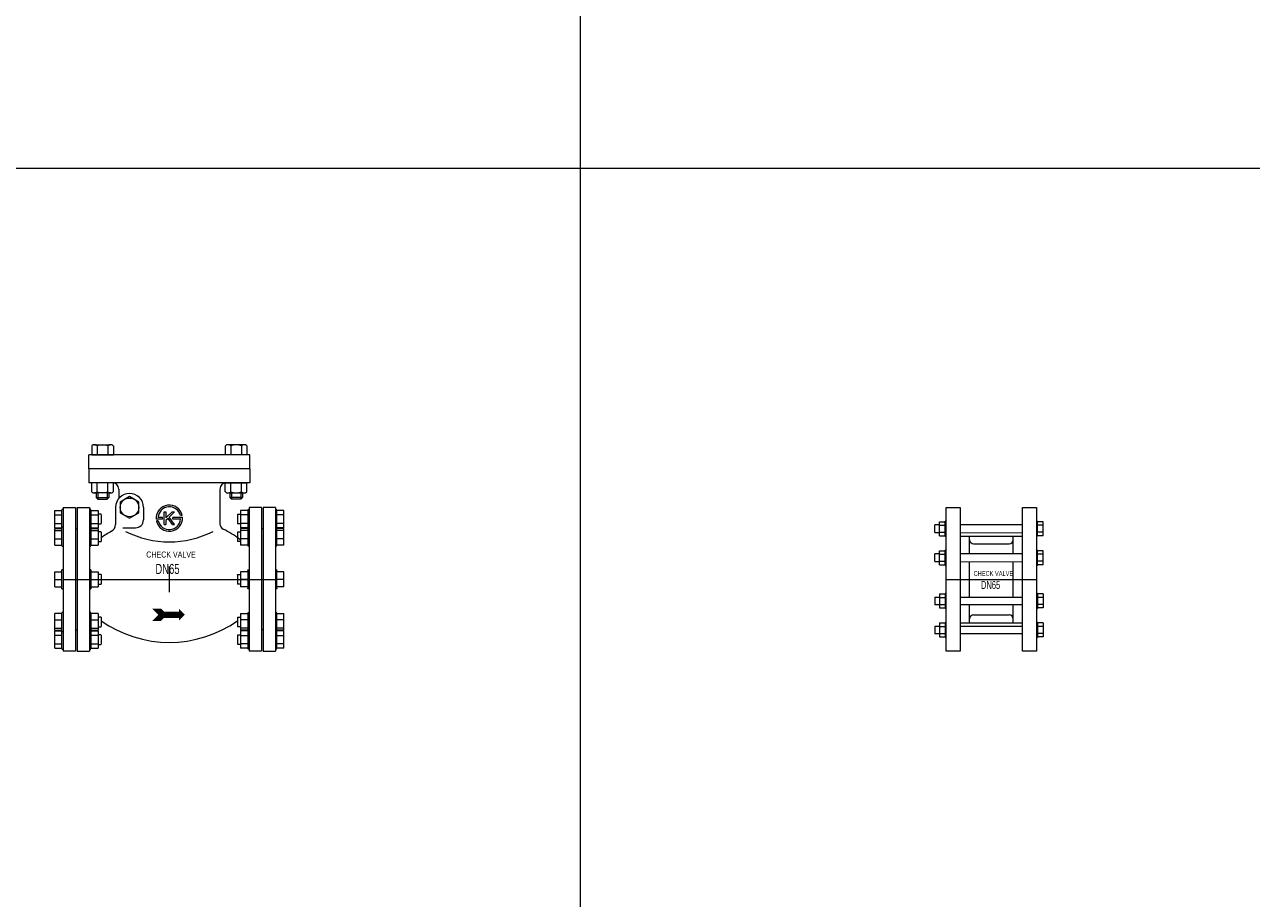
# Model space of a CAD drawing. Header units: millimetres. Extents: x 2339 to 23224, y 1509 to 18979.
# Tile 24 of 124: x 6517 to 8009, y 9321 to 10384. Entities that reach past the tile are written whole.
import ezdxf

# ---------------------------------------------------------------- set-up
doc = ezdxf.new("R2010")
doc.units = ezdxf.units.MM
doc.set_wipeout_variables(frame=1)
doc.layers.get('0').update_dxf_attribs({"lineweight": 0})
doc.styles.add('DISOCP', font='disocp.shx', dxfattribs={"width": 0.6})

# ---------------------------------------------------------------- blocks, each defined once
blk = doc.blocks.new('*U154')
blk.add_wipeout([(-102.5, -92.5), (-136.4, -92.5), (-136.4, -89.6), (-138.3, -89.6), (-138.3, -88.6), (-147.4, -88.6), (-147.4, -44.1), (-138.3, -44.1), (-138.3, -42.7), (-136.4, -42.7), (-136.4, -12.1), (-138.3, -12.1), (-138.3, -9.6), (-147.4, -9.6), (-147.4, 9.6), (-138.3, 9.6), (-138.3, 12.1), (-136.4, 12.1), (-136.4, 42.7), (-138.3, 42.7), (-138.3, 44.1), (-147.4, 44.1), (-147.4, 88.6), (-138.3, 88.6), (-138.3, 89.6), (-136.4, 89.6), (-136.4, 92.5), (-102.5, 92.5), (-102.5, 89.6), (-100.8, 89.6), (-100.8, 88.6), (-91.7, 88.6), (-91.7, 83.7), (-87.8, 83.7), (-87.8, 53.4), (-72.3, 63.3), (-69.1, 70.6), (-68.5, 97.3), (-65, 103.9), (-65, 116.1), (-72, 124.1), (-72, 112.4), (-75.5, 111.1), (-77.9, 105.1), (-91.9, 103.1), (-93.9, 105.1), (-93.9, 111.1), (-99.7, 112.4), (-99.7, 124.1), (-103.4, 124.1), (-103.4, 160.1), (-99.7, 160.1), (-99.7, 171.7), (-96.2, 173.1), (-75.5, 173.1), (-72, 171.7), (-72, 160.1), (72, 160.1), (72, 171.7), (75.5, 173.1), (96.2, 173.1), (99.7, 171.7), (99.7, 160.1), (103.4, 160.1), (103.4, 124.1), (99.7, 124.1), (99.7, 112.4), (96.2, 111.1), (93.9, 111.1), (93.9, 105.1), (91.9, 103.1), (79.9, 103.1), (77.9, 105.1), (77.9, 111.1), (74.3, 111.2), (72, 112.4), (72, 124), (69, 123), (66.6, 120.9), (65.5, 118.8), (65, 116.1), (65, 71.5), (66.2, 67.4), (69.4, 64.4), (87.8, 53.4), (87.8, 61), (91.7, 61), (91.7, 71.3), (87.8, 71.6), (87.8, 83.7), (91.7, 83.7), (91.7, 88.6), (100.8, 89.6), (102.5, 92.5), (136.4, 92.5), (138.3, 88.6), (147.4, 88.6), (147.4, 44.1), (138.3, 44.1), (138.3, 42.7), (136.5, 42.7), (136.5, 12.1), (138.3, 11.9), (138.3, 9.6), (147.4, 9.6), (147.4, -9.6), (138.3, -9.6), (138.3, -12.1), (136.4, -12.1), (136.4, -42.7), (138.3, -42.7), (138.3, -44.1), (147.4, -44.1), (147.4, -88.6), (138.3, -89.2), (138.3, -89.6), (136.4, -89.6), (136.4, -92.5), (102.5, -92.5), (102.6, -89.6), (100.8, -89.6), (100.8, -88.6), (91.7, -88.6), (91.7, -83.7), (87.8, -83.5), (87.8, -71.3), (91.7, -71.3), (91.7, -61), (87.8, -60.8), (87.8, -53.4), (73.7, -62.1), (57.3, -69.9), (38.8, -76), (15.9, -80.2), (-7.7, -80.8), (-24.5, -79), (-41.2, -75.4), (-57.2, -69.9), (-72, -63.1), (-81.5, -57.6), (-87.8, -53.4), (-87.8, -60.8), (-91.7, -61), (-91.7, -66.4), (-91.7, -71.3), (-87.8, -71.3), (-87.8, -83.7), (-91.7, -83.7), (-91.7, -88.6), (-100.8, -88.6), (-100.8, -89.6), (-102.6, -89.6)])
for p, q in [((103.4, 160.1), (-103.4, 160.1)), ((-103.4, 142.1), (-103.4, 160.1)), ((-99.7, 171.7), (-99.7, 160.1)), ((-99.7, 160.1), (-72, 160.1)), ((-96.2, 173.1), (-75.5, 173.1)), ((-92.8, 171.7), (-92.8, 160.1)), ((-78.9, 171.7), (-78.9, 160.1)), ((-72, 171.7), (-72, 160.1)), ((72, 171.7), (72, 160.1)), ((99.7, 160.1), (72, 160.1)), ((96.2, 173.1), (75.5, 173.1)), ((78.9, 171.7), (78.9, 160.1)), ((92.8, 171.7), (92.8, 160.1)), ((99.7, 171.7), (99.7, 160.1)), ((103.4, 142.1), (103.4, 160.1)), ((103.4, 142.1), (-103.4, 142.1)), ((-103.4, 142.1), (-103.4, 124.1)), ((103.4, 142.1), (103.4, 124.1)), ((103.4, 124.1), (-103.4, 124.1)), ((-99.7, 112.4), (-99.7, 124.1)), ((-72, 124.1), (-99.7, 124.1)), ((-75.5, 111.1), (-96.2, 111.1)), ((-93.9, 111.1), (-93.9, 105.1)), ((-92.8, 112.4), (-92.8, 124.1)), ((-91.9, 111.1), (-91.9, 103.1)), ((-79.9, 111.1), (-79.9, 103.1)), ((-78.9, 112.4), (-78.9, 124.1)), ((-77.9, 111.1), (-77.9, 105.1)), ((-72, 112.4), (-72, 124.1)), ((-65, 116.1), (-65, 103.9)), ((65, 116.1), (65, 71.5)), ((72, 112.4), (72, 124.1)), ((72, 124.1), (99.7, 124.1)), ((75.5, 111.1), (96.2, 111.1)), ((77.9, 111.1), (77.9, 105.1)), ((78.9, 112.4), (78.9, 124.1)), ((79.9, 111.1), (79.9, 103.1)), ((91.9, 111.1), (91.9, 103.1)), ((92.8, 112.4), (92.8, 124.1)), ((93.9, 111.1), (93.9, 105.1)), ((99.7, 112.4), (99.7, 124.1)), ((-93.9, 105.1), (-77.9, 105.1)), ((-93.9, 105.1), (-91.9, 103.1)), ((-91.9, 103.1), (-79.9, 103.1)), ((-79.9, 103.1), (-77.9, 105.1)), ((-51.2, 106.4), (-63.3, 99.4)), ((-63.3, 99.4), (-63.3, 85.6)), ((-39.2, 99.4), (-51.2, 106.4)), ((-39.2, 85.6), (-39.2, 99.4)), ((79.9, 103.1), (77.9, 105.1)), ((93.9, 105.1), (77.9, 105.1)), ((91.9, 103.1), (79.9, 103.1)), ((93.9, 105.1), (91.9, 103.1)), ((-147.4, 83.1), (-147.4, 88.6)), ((-147.4, 88.6), (-138.3, 88.6)), ((-147.4, 72), (-147.4, 83.1)), ((-147.4, 83.1), (-138.3, 83.1)), ((-136.5, 89.6), (-138.3, 89.6)), ((-138.3, 77.5), (-138.3, 89.2)), ((-136.4, 92.5), (-120.5, 92.5)), ((-136.4, 92.5), (-136.4, -92.5)), ((-120.5, 92.5), (-120.5, -92.5)), ((-118.5, 92.5), (-102.5, 92.5)), ((-118.5, 92.5), (-118.5, -92.5)), ((-100.8, 89.6), (-102.6, 89.6)), ((-102.5, 92.5), (-102.5, -92.5)), ((-100.8, 89.2), (-100.8, 77.5)), ((-100.8, 88.6), (-91.7, 88.6)), ((-100.8, 83.1), (-91.7, 83.1)), ((-91.7, 88.6), (-91.7, 83.1)), ((-87.8, 83.7), (-91.7, 83.7)), ((-91.7, 83.1), (-91.7, 72)), ((-87.8, 83.5), (-87.8, 77.5)), ((-69.1, 92.5), (-69.1, 70.6)), ((-63.3, 85.6), (-51.2, 78.6)), ((-51.2, 78.6), (-39.2, 85.6)), ((-33.4, 92.5), (-33.4, 76.3)), ((-8.9, 79.7), (-14.6, 79.7)), ((-8.9, 77.5), (-8.9, 79.7)), ((-6.6, 70.4), (-6.6, 86.8)), ((-6.6, 86.8), (-6.6, 86.8)), ((-6.6, 86.8), (-4.4, 86.8)), ((3.5, 86.8), (-4.4, 78.9)), ((-4.4, 86.8), (-4.4, 78.9)), ((6.6, 86.8), (-0.1, 80)), ((6.6, 70.4), (-0.1, 80)), ((3.5, 86.8), (6.6, 86.8)), ((16.8, 79.7), (4.4, 79.7)), ((4.4, 77.5), (4.4, 79.7)), ((16.5, 82), (14.2, 82)), ((87.8, 83.7), (91.7, 83.7)), ((87.8, 83.5), (87.8, 77.5)), ((91.7, 88.6), (91.7, 83.1)), ((100.8, 88.6), (91.7, 88.6)), ((91.7, 83.1), (91.7, 72)), ((100.8, 83.1), (91.7, 83.1)), ((100.8, 89.6), (102.6, 89.6)), ((100.8, 89.2), (100.8, 77.5)), ((118.5, 92.5), (102.5, 92.5)), ((102.5, 92.5), (102.5, -92.5)), ((118.5, 92.5), (118.5, -92.5)), ((136.4, 92.5), (120.5, 92.5)), ((120.5, 92.5), (120.5, -92.5)), ((136.4, 92.5), (136.4, -92.5)), ((136.5, 89.6), (138.3, 89.6)), ((138.3, 77.5), (138.3, 89.2)), ((147.4, 88.6), (138.3, 88.6)), ((147.4, 83.1), (138.3, 83.1)), ((147.4, 83.1), (147.4, 88.6)), ((147.4, 72), (147.4, 83.1)), ((-147.4, 66.4), (-147.4, 72)), ((-147.4, 72), (-138.3, 72)), ((-147.4, 66.4), (-138.3, 66.4)), ((-147.4, 62.7), (-147.4, 65.5)), ((-147.4, 65.5), (-138.3, 65.5)), ((-138.3, 66.4), (-138.3, 77.5)), ((-136.5, 66.9), (-138.3, 66.9)), ((-138.3, 46.3), (-138.3, 66.5)), ((-120.5, 65), (-118.5, 65)), ((-120.5, 65), (-120.5, -65)), ((-100.8, 66.9), (-102.6, 66.9)), ((-100.8, 77.5), (-100.8, 66.4)), ((-100.8, 72), (-91.7, 72)), ((-100.8, 66.5), (-100.8, 46.3)), ((-100.8, 66.4), (-91.7, 66.4)), ((-100.8, 65.5), (-91.7, 65.5)), ((-91.7, 72), (-91.7, 66.4)), ((-91.7, 71.3), (-87.8, 71.3)), ((-91.7, 65.5), (-91.7, 62.7)), ((-87.8, 77.5), (-87.8, 71.6)), ((-59.6, 66.3), (-43.4, 66.3)), ((-8.9, 77.5), (-16.8, 77.5)), ((-14.2, 75.2), (-16.5, 75.2)), ((-6.6, 70.4), (-4.4, 70.4)), ((-1.7, 78.4), (-4.4, 75.8)), ((-4.4, 75.8), (-4.4, 70.4)), ((3.9, 70.4), (-1.7, 78.4)), ((3.9, 70.4), (6.6, 70.4)), ((14.6, 77.5), (4.4, 77.5)), ((87.8, 77.5), (87.8, 71.6)), ((91.7, 71.3), (87.8, 71.3)), ((91.7, 72), (91.7, 66.4)), ((100.8, 72), (91.7, 72)), ((100.8, 66.4), (91.7, 66.4)), ((91.7, 65.5), (91.7, 62.7)), ((100.8, 65.5), (91.7, 65.5)), ((100.8, 77.5), (100.8, 66.4)), ((100.8, 66.9), (102.6, 66.9)), ((100.8, 66.5), (100.8, 46.3)), ((120.5, 65), (118.5, 65)), ((120.5, 65), (120.5, -65)), ((136.5, 66.9), (138.3, 66.9)), ((138.3, 66.4), (138.3, 77.5)), ((147.4, 72), (138.3, 72)), ((138.3, 46.3), (138.3, 66.5)), ((147.4, 66.4), (138.3, 66.4)), ((147.4, 65.5), (138.3, 65.5)), ((147.4, 66.4), (147.4, 72)), ((147.4, 62.7), (147.4, 65.5)), ((-147.4, 51.9), (-147.4, 62.7)), ((-147.4, 62.7), (-138.3, 62.7)), ((-147.4, 44.1), (-147.4, 51.9)), ((-147.4, 51.9), (-138.3, 51.9)), ((-100.8, 62.7), (-91.7, 62.7)), ((-100.8, 51.9), (-91.7, 51.9)), ((-91.7, 62.7), (-91.7, 51.9)), ((-87.8, 61), (-91.7, 61)), ((-87.8, 61), (-91.7, 61)), ((-91.7, 51.9), (-91.7, 44.1)), ((-91.7, 48.6), (-87.8, 48.6)), ((-87.8, 60.8), (-87.8, 60.8)), ((-87.8, 60.8), (-87.8, 50.4)), ((-87.8, 50.4), (-87.8, 48.8)), ((87.8, 61), (91.7, 61)), ((87.8, 61), (91.7, 61)), ((87.8, 60.8), (87.8, 60.8)), ((87.8, 60.8), (87.8, 50.4)), ((87.8, 50.4), (87.8, 48.8)), ((91.7, 48.6), (87.8, 48.6)), ((91.7, 62.7), (91.7, 51.9)), ((100.8, 62.7), (91.7, 62.7)), ((91.7, 51.9), (91.7, 44.1)), ((100.8, 51.9), (91.7, 51.9)), ((147.4, 62.7), (138.3, 62.7)), ((147.4, 51.9), (138.3, 51.9)), ((147.4, 51.9), (147.4, 62.7)), ((147.4, 44.1), (147.4, 51.9)), ((-147.4, 44.1), (-138.3, 44.1)), ((-138.3, 43.1), (-138.3, 46.3)), ((-138.3, 42.7), (-136.5, 42.7)), ((-102.6, 42.7), (-100.8, 42.7)), ((-100.8, 46.3), (-100.8, 43.1)), ((-100.8, 44.1), (-91.7, 44.1)), ((100.8, 44.1), (91.7, 44.1)), ((100.8, 46.3), (100.8, 43.1)), ((102.6, 42.7), (100.8, 42.7)), ((138.3, 42.7), (136.5, 42.7)), ((138.3, 43.1), (138.3, 46.3)), ((147.4, 44.1), (138.3, 44.1)), ((0, -16.5), (0, 16.5)), ((-147.4, 0), (-147.4, 9.6)), ((-147.4, 9.6), (-138.3, 9.6)), ((-136.5, 12.1), (-138.3, 12.1)), ((-138.3, -12.1), (-138.3, 12.1)), ((-138.3, 12.1), (-138.3, 11.7)), ((-136.4, 0), (136.4, 0)), ((-100.8, 12.1), (-102.6, 12.1)), ((-100.8, 11.7), (-100.8, 12.1)), ((-100.8, 12.1), (-100.8, -12.1)), ((-100.8, 9.6), (-91.7, 9.6)), ((-91.7, 9.6), (-91.7, 0)), ((-87.8, 6.2), (-91.7, 6.2)), ((-87.8, 6), (-87.8, 6.2)), ((-87.8, 6.2), (-87.8, -6.2)), ((87.8, 6.2), (91.7, 6.2)), ((87.8, 6), (87.8, 6.2)), ((87.8, 6.2), (87.8, -6.2)), ((91.7, 9.6), (91.7, 0)), ((100.8, 9.6), (91.7, 9.6)), ((100.8, 12.1), (102.6, 12.1)), ((100.8, 11.7), (100.8, 12.1)), ((100.8, 12.1), (100.8, -12.1)), ((136.5, 12.1), (138.3, 12.1)), ((138.3, -12.1), (138.3, 12.1)), ((138.3, 12.1), (138.3, 11.7)), ((147.4, 9.6), (138.3, 9.6)), ((147.4, 0), (147.4, 9.6)), ((-147.4, -9.6), (-147.4, 0)), ((-147.4, 0), (-138.3, 0)), ((-147.4, -9.6), (-138.3, -9.6)), ((-138.3, -11.7), (-138.3, -12.1)), ((-138.3, -12.1), (-136.5, -12.1)), ((-102.6, -12.1), (-100.8, -12.1)), ((-100.8, 0), (-91.7, 0)), ((-100.8, -9.6), (-91.7, -9.6)), ((-100.8, -12.1), (-100.8, -11.7)), ((-91.7, 0), (-91.7, -9.6)), ((-91.7, -6.2), (-87.8, -6.2)), ((-87.8, -6.2), (-87.8, -6)), ((87.8, -6.2), (87.8, -6)), ((91.7, -6.2), (87.8, -6.2)), ((91.7, 0), (91.7, -9.6)), ((100.8, 0), (91.7, 0)), ((100.8, -9.6), (91.7, -9.6)), ((100.8, -12.1), (100.8, -11.7)), ((102.6, -12.1), (100.8, -12.1)), ((138.3, -12.1), (136.5, -12.1)), ((147.4, 0), (138.3, 0)), ((147.4, -9.6), (138.3, -9.6)), ((138.3, -11.7), (138.3, -12.1)), ((147.4, -9.6), (147.4, 0)), ((-147.4, -51.9), (-147.4, -44.1)), ((-138.3, -44.1), (-147.4, -44.1)), ((-136.5, -42.7), (-138.3, -42.7)), ((-138.3, -46.3), (-138.3, -43.1)), ((-138.3, -66.5), (-138.3, -46.3)), ((-100.8, -42.7), (-102.6, -42.7)), ((-100.8, -43.1), (-100.8, -46.3)), ((-91.7, -44.1), (-100.8, -44.1)), ((-100.8, -46.3), (-100.8, -66.5)), ((-91.7, -44.1), (-91.7, -51.9)), ((91.7, -44.1), (91.7, -51.9)), ((91.7, -44.1), (100.8, -44.1)), ((100.8, -42.7), (102.6, -42.7)), ((100.8, -43.1), (100.8, -46.3)), ((100.8, -46.3), (100.8, -66.5)), ((136.5, -42.7), (138.3, -42.7)), ((138.3, -46.3), (138.3, -43.1)), ((138.3, -44.1), (147.4, -44.1)), ((138.3, -66.5), (138.3, -46.3)), ((147.4, -51.9), (147.4, -44.1)), ((-147.4, -62.7), (-147.4, -51.9)), ((-147.4, -51.9), (-138.3, -51.9)), ((-147.4, -65.5), (-147.4, -62.7)), ((-147.4, -62.7), (-138.3, -62.7)), ((-100.8, -51.9), (-91.7, -51.9)), ((-100.8, -62.7), (-91.7, -62.7)), ((-87.8, -48.6), (-91.7, -48.6)), ((-91.7, -51.9), (-91.7, -62.7)), ((-91.7, -61), (-87.8, -61)), ((-91.7, -61), (-87.8, -61)), ((-91.7, -62.7), (-91.7, -65.5)), ((-87.8, -48.8), (-87.8, -50.4)), ((-87.8, -50.4), (-87.8, -60.8)), ((-87.8, -60.8), (-87.8, -60.8)), ((87.8, -48.6), (91.7, -48.6)), ((87.8, -48.8), (87.8, -50.4)), ((87.8, -50.4), (87.8, -60.8)), ((87.8, -60.8), (87.8, -60.8)), ((91.7, -61), (87.8, -61)), ((91.7, -61), (87.8, -61)), ((91.7, -51.9), (91.7, -62.7)), ((100.8, -51.9), (91.7, -51.9)), ((91.7, -62.7), (91.7, -65.5)), ((100.8, -62.7), (91.7, -62.7)), ((147.4, -51.9), (138.3, -51.9)), ((147.4, -62.7), (138.3, -62.7)), ((147.4, -62.7), (147.4, -51.9)), ((147.4, -65.5), (147.4, -62.7)), ((-147.4, -65.5), (-138.3, -65.5)), ((-147.4, -72), (-147.4, -66.4)), ((-147.4, -66.4), (-138.3, -66.4)), ((-147.4, -83.1), (-147.4, -72)), ((-138.3, -72), (-147.4, -72)), ((-138.3, -77.5), (-138.3, -66.4)), ((-138.3, -66.9), (-136.5, -66.9)), ((-138.3, -89.2), (-138.3, -77.5)), ((-120.5, -65), (-118.5, -65)), ((-102.6, -66.9), (-100.8, -66.9)), ((-100.8, -65.5), (-91.7, -65.5)), ((-100.8, -66.4), (-100.8, -77.5)), ((-100.8, -66.4), (-91.7, -66.4)), ((-91.7, -72), (-100.8, -72)), ((-100.8, -77.5), (-100.8, -89.2)), ((-91.7, -66.4), (-91.7, -72)), ((-87.8, -71.3), (-91.7, -71.3)), ((-91.7, -72), (-91.7, -83.1)), ((-87.8, -71.6), (-87.8, -77.5)), ((-87.8, -77.5), (-87.8, -83.5)), ((87.8, -71.3), (91.7, -71.3)), ((87.8, -71.6), (87.8, -77.5)), ((87.8, -77.5), (87.8, -83.5)), ((100.8, -65.5), (91.7, -65.5)), ((91.7, -66.4), (91.7, -72)), ((100.8, -66.4), (91.7, -66.4)), ((91.7, -72), (91.7, -83.1)), ((91.7, -72), (100.8, -72)), ((100.8, -66.4), (100.8, -77.5)), ((102.6, -66.9), (100.8, -66.9)), ((100.8, -77.5), (100.8, -89.2)), ((120.5, -65), (118.5, -65)), ((138.3, -66.9), (136.5, -66.9)), ((147.4, -65.5), (138.3, -65.5)), ((138.3, -77.5), (138.3, -66.4)), ((147.4, -66.4), (138.3, -66.4)), ((138.3, -72), (147.4, -72)), ((138.3, -89.2), (138.3, -77.5)), ((147.4, -72), (147.4, -66.4)), ((147.4, -83.1), (147.4, -72)), ((-147.4, -88.6), (-147.4, -83.1)), ((-147.4, -83.1), (-138.3, -83.1)), ((-147.4, -88.6), (-138.3, -88.6)), ((-138.3, -89.6), (-136.5, -89.6)), ((-120.5, -92.5), (-136.4, -92.5)), ((-118.5, -92.5), (-102.5, -92.5)), ((-102.6, -89.6), (-100.8, -89.6)), ((-100.8, -83.1), (-91.7, -83.1)), ((-100.8, -88.6), (-91.7, -88.6)), ((-91.7, -83.1), (-91.7, -88.6)), ((-91.7, -83.7), (-87.8, -83.7)), ((91.7, -83.7), (87.8, -83.7)), ((91.7, -83.1), (91.7, -88.6)), ((100.8, -83.1), (91.7, -83.1)), ((100.8, -88.6), (91.7, -88.6)), ((102.6, -89.6), (100.8, -89.6)), ((118.5, -92.5), (102.5, -92.5)), ((120.5, -92.5), (136.4, -92.5)), ((138.3, -89.6), (136.5, -89.6)), ((147.4, -83.1), (138.3, -83.1)), ((147.4, -88.6), (138.3, -88.6)), ((147.4, -88.6), (147.4, -83.1))]:
    blk.add_line(p, q)
blk.add_circle((-51.2, 92.5), 12)
for centre, radius, start, end in [((-96.2, 168), 5.09, 47.1167, 132.8833), ((-85.9, 154.7), 18.3, 67.7807, 112.2193), ((-75.5, 168), 5.09, 47.1167, 132.8833), ((75.5, 168), 5.09, 47.1167, 132.8833), ((85.9, 154.7), 18.3, 67.7807, 112.2193), ((96.2, 168), 5.09, 47.1167, 132.8833), ((-96.2, 116.1), 5.09, 227.1167, 312.8833), ((-85.9, 129.4), 18.3, 247.7807, 292.2193), ((-75.5, 116.1), 5.09, 227.1167, 312.8833), ((-73, 116.1), 8, 0, 90), ((73, 116.1), 8, 90, 180), ((75.5, 116.1), 5.09, 227.1167, 312.8833), ((85.9, 129.4), 18.3, 247.7807, 292.2193), ((96.2, 116.1), 5.09, 227.1167, 312.8833), ((-51.2, 92.5), 17.9, 0, 180), ((0, 78.6), 16.9, 11.537, 183.8226), ((0, 78.6), 16.9, 191.537, 3.8226), ((0, 78.6), 14.6, 13.3424, 175.5883), ((-79.1, 70.6), 10, 298.9524, 0), ((-43.4, 76.3), 10, 270, 0), ((0, 78.6), 14.6, 193.3424, 355.5883), ((73, 71.5), 8, 180, 243.1118), ((0, -72.4), 153.4, 54.1654, 63.1118), ((0, -72.4), 153.4, 118.9524, 124.9161), ((0, 171.6), 123.5, 242.8886, 297.1114), ((94.5, 58.4), 8, 234.1654, 248.7708), ((0, 72.4), 153.4, 235.0839, 304.9161)]:
    blk.add_arc(centre, radius, start, end)
for points in [[(-22.2, -37.5), (-10.7, -37.5), (-14.2, -45.5), (-2.7, -45.5)], [(-14.2, -45.5), (-2.7, -45.5), (-22.2, -53.5), (-10.7, -53.5)], [(-6.7, -41.5), (1, -41.5), (-6.7, -49.5), (1, -49.5)], [(1, -41.5), (12.5, -41.5), (1, -45.5), (12.5, -45.5)], [(1, -49.5), (12.5, -49.5), (1, -45.5), (12.5, -45.5)], [(12.5, -38), (12.5, -38), (12.5, -45.5), (20, -45.5)], [(12.5, -53), (12.5, -53), (12.5, -45.5), (20, -45.5)]]:
    blk.add_solid(points)
at = {"style": 'DISOCP', "width": 0.7}
for s, height, p in [('CHECK VALVE', 7.774, (-29.7, 28)), ('DN65', 12.96, (-17.9, 6.9))]:
    blk.add_text(s, height=height, dxfattribs=at).set_placement(p)
blk = doc.blocks.new('*U163')
blk.add_wipeout([(-40, -92.5), (-58, -92.5), (-58, -74.9), (-59.3, -74.9), (-59.3, -73.9), (-66.7, -73.9), (-66.7, -70.2), (-72.9, -70.2), (-72.9, -60.1), (-66.7, -60.1), (-66.7, -55.9), (-59.3, -55.9), (-59.3, -55.3), (-58, -55.3), (-58, -37.6), (-59.3, -37.6), (-59.3, -36.6), (-66.7, -36.6), (-66.7, -32.9), (-72.9, -32.9), (-72.9, -22.8), (-66.7, -22.8), (-66.7, -18.6), (-59.3, -18.6), (-59.3, -18), (-58, -18), (-58, 18), (-59.3, 18), (-59.3, 18.6), (-66.7, 18.6), (-66.7, 22.8), (-72.9, 22.8), (-72.9, 32.9), (-66.7, 32.9), (-66.7, 36.6), (-59.3, 36.6), (-59.3, 37.6), (-58, 37.6), (-58, 55.3), (-59.3, 55.3), (-59.3, 55.9), (-66.7, 55.9), (-66.7, 60.1), (-72.9, 60.1), (-72.9, 70.2), (-66.7, 70.2), (-66.7, 73.9), (-59.3, 73.9), (-59.3, 74.9), (-58, 74.9), (-58, 92.5), (-40, 92.5), (-40, 70.1), (40, 70.1), (40, 92.5), (58, 92.5), (58, 74.9), (59.3, 74.9), (59.3, 73.9), (66.7, 73.9), (66.7, 55.9), (59.3, 55.9), (59.3, 55.3), (58, 55.3), (58, 37.6), (59.3, 37.6), (59.3, 36.6), (66.7, 36.6), (66.7, 18.6), (59.3, 18.6), (59.3, 18), (58, 18), (58, -18), (59.3, -18), (59.3, -18.6), (66.7, -18.6), (66.7, -36.6), (59.3, -36.6), (59.3, -37.6), (58, -37.6), (58, -55.3), (59.3, -55.3), (59.3, -55.9), (66.7, -55.9), (66.7, -73.9), (59.3, -73.9), (59.3, -74.9), (58, -74.9), (58, -92.5), (40, -92.5), (40, -70), (-40, -70.1)])
for p, q in [((-66.7, 70.2), (-72.9, 70.2)), ((-72.9, 65.2), (-72.9, 70.2)), ((-72.9, 60.1), (-72.9, 65.2)), ((-66.7, 69.6), (-66.7, 73.9)), ((-66.7, 73.9), (-59.3, 73.9)), ((-66.7, 55.9), (-66.7, 69.6)), ((-66.7, 69.6), (-59.3, 69.6)), ((-58, 74.9), (-59.3, 74.9)), ((-59.3, 65.3), (-59.3, 74.9)), ((-59.3, 55.3), (-59.3, 65.3)), ((40, 70), (-40, 70.1)), ((58, 74.9), (59.3, 74.9)), ((59.3, 65.3), (59.3, 74.9)), ((66.7, 73.9), (59.3, 73.9)), ((66.7, 69.6), (59.3, 69.6)), ((59.3, 55.3), (59.3, 65.3)), ((66.7, 69.6), (66.7, 73.9)), ((66.7, 55.9), (66.7, 69.6)), ((-72.9, 60.1), (-66.7, 60.1)), ((-66.7, 60.6), (-59.3, 60.6)), ((-66.7, 55.9), (-59.3, 55.9)), ((-59.3, 55.3), (-58, 55.3)), ((-40, 60.1), (40, 60)), ((-40, 55.7), (40, 55.7)), ((-28, 32.8), (-28, 55.7)), ((28, 32.7), (28, 55.7)), ((59.3, 55.3), (58, 55.3)), ((66.7, 60.6), (59.3, 60.6)), ((66.7, 55.9), (59.3, 55.9)), ((-66.7, 32.9), (-72.9, 32.9)), ((-72.9, 27.9), (-72.9, 32.9)), ((-66.7, 32.3), (-66.7, 36.6)), ((-66.7, 36.6), (-59.3, 36.6)), ((-66.7, 18.6), (-66.7, 32.3)), ((-66.7, 32.3), (-59.3, 32.3)), ((-58, 37.6), (-59.3, 37.6)), ((-59.3, 28), (-59.3, 37.6)), ((40, 32.7), (-40, 32.8)), ((-23, 45.7), (23, 45.7)), ((58, 37.6), (59.3, 37.6)), ((59.3, 28), (59.3, 37.6)), ((66.7, 36.6), (59.3, 36.6)), ((66.7, 32.3), (59.3, 32.3)), ((66.7, 32.3), (66.7, 36.6)), ((66.7, 18.6), (66.7, 32.3)), ((-72.9, 22.8), (-72.9, 27.9)), ((-72.9, 22.8), (-66.7, 22.8)), ((-66.7, 23.3), (-59.3, 23.3)), ((-66.7, 18.6), (-59.3, 18.6)), ((-59.3, 18), (-59.3, 28)), ((-59.3, 18), (-58, 18)), ((-40, 22.8), (40, 22.7)), ((-28, -22.8), (-28, 22.8)), ((28, -22.7), (28, 22.7)), ((59.3, 18), (58, 18)), ((59.3, 18), (59.3, 28)), ((66.7, 23.3), (59.3, 23.3)), ((66.7, 18.6), (59.3, 18.6)), ((-58, 0), (58, 0)), ((-72.9, -22.8), (-66.7, -22.8)), ((-72.9, -22.8), (-72.9, -27.9)), ((-72.9, -27.9), (-72.9, -32.9)), ((-66.7, -18.6), (-66.7, -32.3)), ((-66.7, -18.6), (-59.3, -18.6)), ((-66.7, -23.3), (-59.3, -23.3)), ((-59.3, -18), (-58, -18)), ((-59.3, -18), (-59.3, -28)), ((-59.3, -28), (-59.3, -37.6)), ((-40, -22.8), (40, -22.7)), ((59.3, -18), (58, -18)), ((59.3, -18), (59.3, -28)), ((66.7, -18.6), (59.3, -18.6)), ((66.7, -23.3), (59.3, -23.3)), ((59.3, -28), (59.3, -37.6)), ((66.7, -18.6), (66.7, -32.3)), ((-66.7, -32.9), (-72.9, -32.9)), ((-66.7, -32.3), (-66.7, -36.6)), ((-66.7, -32.3), (-59.3, -32.3)), ((-66.7, -36.6), (-59.3, -36.6)), ((-58, -37.6), (-59.3, -37.6)), ((40, -32.7), (-40, -32.8)), ((-28, -55.7), (-28, -32.8)), ((-23, -45.7), (23, -45.7)), ((28, -55.7), (28, -32.7)), ((58, -37.6), (59.3, -37.6)), ((66.7, -32.3), (59.3, -32.3)), ((66.7, -36.6), (59.3, -36.6)), ((66.7, -32.3), (66.7, -36.6)), ((-72.9, -60.1), (-66.7, -60.1)), ((-72.9, -60.1), (-72.9, -65.2)), ((-66.7, -55.9), (-66.7, -69.6)), ((-66.7, -55.9), (-59.3, -55.9)), ((-66.7, -60.6), (-59.3, -60.6)), ((-59.3, -55.3), (-58, -55.3)), ((-59.3, -55.3), (-59.3, -65.3)), ((-40, -55.7), (40, -55.7)), ((-40, -60.1), (40, -60)), ((59.3, -55.3), (58, -55.3)), ((59.3, -55.3), (59.3, -65.3)), ((66.7, -55.9), (59.3, -55.9)), ((66.7, -60.6), (59.3, -60.6)), ((66.7, -55.9), (66.7, -69.6)), ((-72.9, -65.2), (-72.9, -70.2)), ((-66.7, -70.2), (-72.9, -70.2)), ((-66.7, -69.6), (-66.7, -73.9)), ((-66.7, -69.6), (-59.3, -69.6)), ((-66.7, -73.9), (-59.3, -73.9)), ((-59.3, -65.3), (-59.3, -74.9)), ((-58, -74.9), (-59.3, -74.9)), ((40, -70), (-40, -70.1)), ((58, -74.9), (59.3, -74.9)), ((59.3, -65.3), (59.3, -74.9)), ((66.7, -69.6), (59.3, -69.6)), ((66.7, -73.9), (59.3, -73.9)), ((66.7, -69.6), (66.7, -73.9))]:
    blk.add_line(p, q)
for points in [[(-58, 92.5), (-40, 92.5), (-40, -92.5), (-58, -92.5)], [(40, 92.5), (58, 92.5), (58, -92.5), (40, -92.5)]]:
    blk.add_lwpolyline(points, close=True)
for centre, start, end in [((-23, 50.7), 180, 270), ((23, 50.7), 270, 0), ((-23, -50.7), 90, 180), ((23, -50.7), 0, 90)]:
    blk.add_arc(centre, 5, start, end)
at = {"style": 'DISOCP', "width": 0.7}
for s, height, p in [('CHECK VALVE', 6.219, (-22.9, 4.5)), ('DN65', 10.37, (-13.5, -12.4))]:
    blk.add_text(s, height=height, dxfattribs=at).set_placement(p)

msp = doc.modelspace()

# ---------------------------------------------------------------- linework, layer by layer
for p, q in [((7193.1, 1508.9), (7193.1, 16868.4)), ((2339.1, 10208.9), (19193.1, 10208.9))]:
    msp.add_line(p, q)

# ---------------------------------------------------------------- block references
for name, p, xscale, yscale, zscale in [('*U154', (6693.1, 9708.9), 0.945945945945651, 0.945945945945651, 0.945945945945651), ('*U163', (7693.1, 9708.9), 0.9459459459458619, 0.9459459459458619, 0.9459459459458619)]:
    msp.add_blockref(name, p, dxfattribs=dict(xscale=xscale, yscale=yscale, zscale=zscale))

doc.saveas('drawing.dxf')
